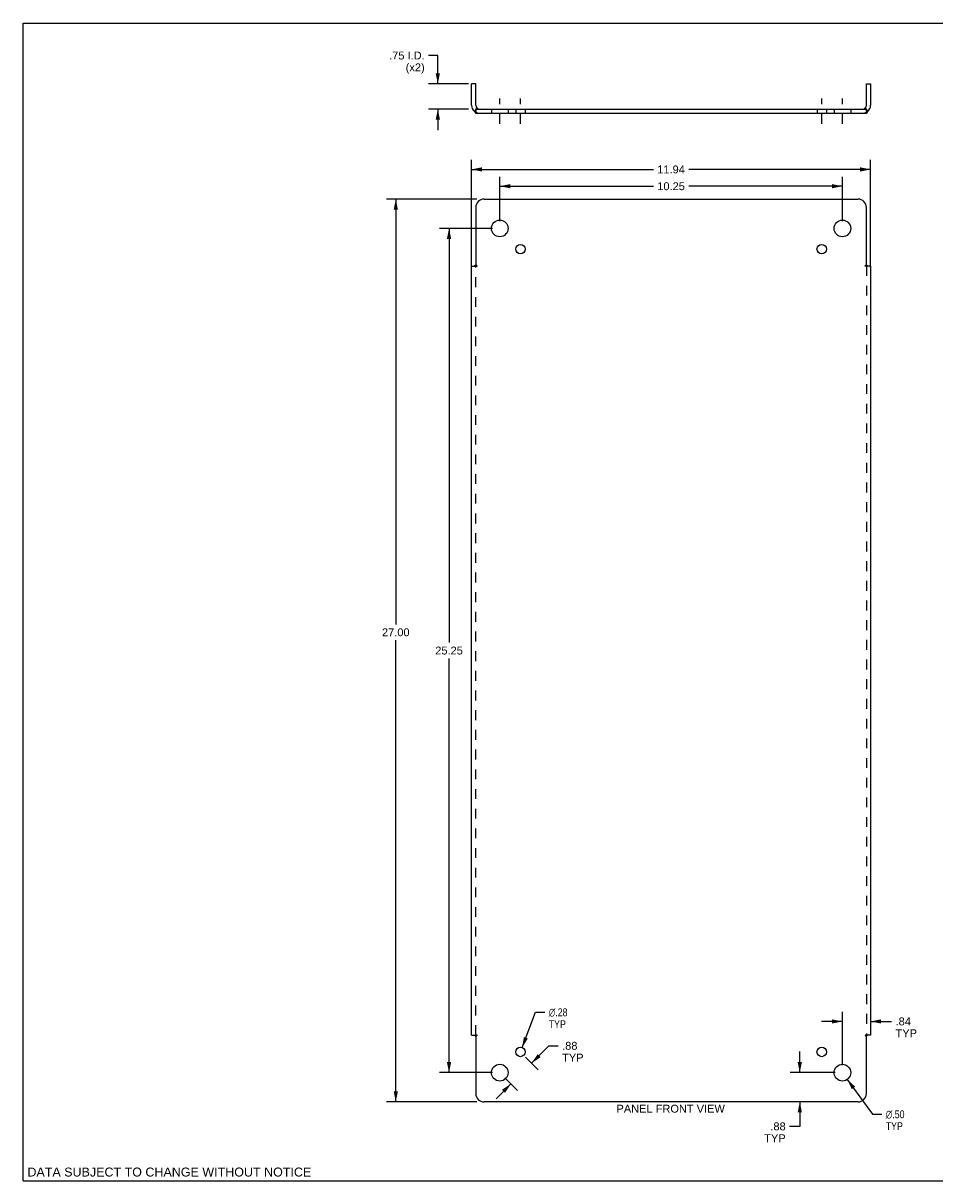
# Model space of a CAD drawing. Header units: inches. Extents: x 0 to 53.5, y 0 to 34.6.
# Tile 1 of 2: x 0 to 27.3, y 0 to 34.6. Entities that reach past the tile are written whole.
import ezdxf

# ---------------------------------------------------------------- set-up
doc = ezdxf.new("R2010")
doc.units = ezdxf.units.IN
doc.header["$LTSCALE"] = 2.943099
doc.header["$MEASUREMENT"] = 0
doc.linetypes.add('DASHED', pattern=[0.2, 0.1, -0.1])
doc.linetypes.add('HIDDEN', pattern=[0.2, 0.1, -0.1])
doc.layers.get('0').update_dxf_attribs({"linetype": 'CONTINUOUS'})
doc.layers.add('DEFAULT_2', color=8, linetype='HIDDEN')
doc.layers.add('DIMENSIONS', color=7, linetype='CONTINUOUS')
doc.styles.get("Standard").update_dxf_attribs({"font": 'arial.ttf'})
doc.styles.add('TEXTSTYLE_1', font='gdt', dxfattribs={"width": 0.8})
doc.dimstyles.new('DIMSTYLE_1', dxfattribs={"dimtxt": 0.236077, "dimasz": 0.31477, "dimexe": 0.09, "dimexo": 0.07, "dimgap": 0.0375, "dimtad": 0, "dimtih": 1, "dimtoh": 1, "dimzin": 4, "dimdsep": 46, "dimtxsty": 'Standard', "dimblk": '_FILLED', "dimblk1": '_FILLED', "dimblk2": '_FILLED', "dimcen": 0.09, "dimadec": 3, "dimazin": 1, "dimtfac": 1, "dimtdec": 3, "dimtofl": 0, "dimtmove": 0, "dimatfit": 3, "dimldrblk": '_FILLED', "dimfxl": 0, "dimtolj": 1, "dimtzin": 4, "dimarcsym": 0})
doc.dimstyles.new('DIMSTYLE_2', dxfattribs={"dimtxt": 0.236077, "dimasz": 0.31477, "dimexe": 0.09, "dimexo": 0.07, "dimgap": 0.09, "dimtad": 0, "dimtih": 1, "dimtoh": 1, "dimzin": 4, "dimdsep": 46, "dimtxsty": 'Standard', "dimblk": '_FILLED', "dimblk1": '_FILLED', "dimblk2": '_FILLED', "dimcen": 0.09, "dimadec": 3, "dimazin": 1, "dimtfac": 1, "dimtdec": 3, "dimtofl": 0, "dimtmove": 0, "dimatfit": 1, "dimldrblk": '_FILLED', "dimfxl": 0, "dimtolj": 1, "dimtzin": 4, "dimarcsym": 0})

# ---------------------------------------------------------------- blocks, each defined once
blk = doc.blocks.new('_FILLED')
at = {"color": 0, "linetype": 'ByBlock'}
blk.add_solid([(0, 0), (-1, 0.2), (-1, -0.2)], dxfattribs=at)
blk = doc.blocks.new('*D1')
at = {"layer": 'DIMENSIONS', "color": 2, "linetype": 'Continuous'}
for p, q in [((12.405, 33.657), (12.13, 33.657)), ((12.405, 32.807), (12.405, 33.657)), ((13.319, 32.807), (12.122, 32.807)), ((13.319, 32.057), (12.122, 32.057)), ((12.405, 32.057), (12.405, 31.428))]:
    blk.add_line(p, q, dxfattribs=at)
at = {"layer": 'DIMENSIONS', "color": 2, "linetype": 'Continuous', "xscale": 0.3147699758, "yscale": 0.3147699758, "zscale": 0.3147699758}
for p, rotation in [((12.405, 32.807), 270), ((12.405, 32.057), 90)]:
    blk.add_blockref('_FILLED', p, dxfattribs=dict(at, rotation=rotation))
at = {"layer": 'DIMENSIONS', "color": 2, "linetype": 'Continuous', "insert": (12.012, 33.775), "char_height": 0.2361, "width": 1.06103, "attachment_point": 3, "line_spacing_factor": 0.9}
blk.add_mtext('.75 I.D.\\P(x2)', dxfattribs=at)
blk = doc.blocks.new('*D2')
at = {"layer": 'DIMENSIONS', "color": 2, "linetype": 'Continuous'}
for p, q in [((13.569, 29.361), (10.865, 29.361)), ((11.148, 29.361), (11.148, 16.642)), ((11.148, 2.361), (11.148, 16.17)), ((13.569, 2.361), (10.865, 2.361))]:
    blk.add_line(p, q, dxfattribs=at)
at = {"layer": 'DIMENSIONS', "color": 2, "linetype": 'Continuous', "xscale": 0.3147699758, "yscale": 0.3147699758, "zscale": 0.3147699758}
for p, rotation in [((11.148, 29.361), 90), ((11.148, 2.361), 270)]:
    blk.add_blockref('_FILLED', p, dxfattribs=dict(at, rotation=rotation))
at = {"layer": 'DIMENSIONS', "color": 2, "linetype": 'Continuous', "insert": (11.148, 16.524), "char_height": 0.2361, "width": 0.82495, "attachment_point": 2, "line_spacing_factor": 0.9}
blk.add_mtext('27.00', dxfattribs=at)
blk = doc.blocks.new('*D3')
at = {"layer": 'DIMENSIONS', "color": 2, "linetype": 'Continuous'}
for p, q in [((23.234, 3.236), (23.234, 3.865)), ((24.288, 3.236), (22.95, 3.236)), ((23.234, 2.361), (23.234, 1.629)), ((23.234, 1.629), (22.931, 1.629))]:
    blk.add_line(p, q, dxfattribs=at)
at = {"layer": 'DIMENSIONS', "color": 2, "linetype": 'Continuous', "xscale": 0.3147699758, "yscale": 0.3147699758, "zscale": 0.3147699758}
for p, rotation in [((23.234, 3.236), 270), ((23.234, 2.361), 90)]:
    blk.add_blockref('_FILLED', p, dxfattribs=dict(at, rotation=rotation))
at = {"layer": 'DIMENSIONS', "color": 2, "linetype": 'Continuous', "insert": (22.812, 1.747), "char_height": 0.2361, "width": 0.63978, "attachment_point": 3, "line_spacing_factor": 0.9}
blk.add_mtext('.88\\PTYP', dxfattribs=at)
blk = doc.blocks.new('*D4')
at = {"layer": 'DIMENSIONS', "color": 2, "linetype": 'Continuous'}
for p, q in [((14.258, 28.706), (14.258, 30.031)), ((24.508, 28.706), (24.508, 30.031)), ((14.258, 29.748), (18.853, 29.748)), ((24.508, 29.748), (19.914, 29.748))]:
    blk.add_line(p, q, dxfattribs=at)
at = {"layer": 'DIMENSIONS', "color": 2, "linetype": 'Continuous', "xscale": 0.3147699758, "yscale": 0.3147699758, "zscale": 0.3147699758, "rotation": 180}
blk.add_blockref('_FILLED', (14.258, 29.748), dxfattribs=at)
at = {"layer": 'DIMENSIONS', "color": 2, "linetype": 'Continuous', "xscale": 0.3147699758, "yscale": 0.3147699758, "zscale": 0.3147699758}
blk.add_blockref('_FILLED', (24.508, 29.748), dxfattribs=at)
at = {"layer": 'DIMENSIONS', "color": 2, "linetype": 'Continuous', "insert": (19.383, 29.866), "char_height": 0.2361, "width": 0.82495, "attachment_point": 2, "line_spacing_factor": 0.9}
blk.add_mtext('10.25', dxfattribs=at)
blk = doc.blocks.new('*D5')
at = {"layer": 'DIMENSIONS', "color": 2, "linetype": 'Continuous'}
for p, q in [((13.414, 27.331), (13.414, 30.534)), ((25.352, 27.331), (25.352, 30.534)), ((13.414, 30.25), (18.853, 30.25)), ((25.352, 30.25), (19.914, 30.25))]:
    blk.add_line(p, q, dxfattribs=at)
at = {"layer": 'DIMENSIONS', "color": 2, "linetype": 'Continuous', "xscale": 0.3147699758, "yscale": 0.3147699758, "zscale": 0.3147699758, "rotation": 180}
blk.add_blockref('_FILLED', (13.414, 30.25), dxfattribs=at)
at = {"layer": 'DIMENSIONS', "color": 2, "linetype": 'Continuous', "xscale": 0.3147699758, "yscale": 0.3147699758, "zscale": 0.3147699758}
blk.add_blockref('_FILLED', (25.352, 30.25), dxfattribs=at)
at = {"layer": 'DIMENSIONS', "color": 2, "linetype": 'Continuous', "insert": (19.383, 30.368), "char_height": 0.2361, "width": 0.82495, "attachment_point": 2, "line_spacing_factor": 0.9}
blk.add_mtext('11.94', dxfattribs=at)
blk = doc.blocks.new('*D6')
at = {"layer": 'DIMENSIONS', "color": 2, "linetype": 'Continuous'}
for p, q in [((14.038, 28.486), (12.458, 28.486)), ((12.741, 28.486), (12.741, 16.097)), ((12.741, 3.236), (12.741, 15.625)), ((14.038, 3.236), (12.458, 3.236))]:
    blk.add_line(p, q, dxfattribs=at)
at = {"layer": 'DIMENSIONS', "color": 2, "linetype": 'Continuous', "xscale": 0.3147699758, "yscale": 0.3147699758, "zscale": 0.3147699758}
for p, rotation in [((12.741, 28.486), 90), ((12.741, 3.236), 270)]:
    blk.add_blockref('_FILLED', p, dxfattribs=dict(at, rotation=rotation))
at = {"layer": 'DIMENSIONS', "color": 2, "linetype": 'Continuous', "insert": (12.741, 15.979), "char_height": 0.2361, "width": 0.82495, "attachment_point": 2, "line_spacing_factor": 0.9}
blk.add_mtext('25.25', dxfattribs=at)
blk = doc.blocks.new('*D7')
at = {"layer": 'DIMENSIONS', "color": 2, "linetype": 'Continuous'}
for p, q in [((14.927, 3.986), (15.329, 5.04)), ((15.329, 5.04), (15.605, 5.04))]:
    blk.add_line(p, q, dxfattribs=at)
at = {"layer": 'DIMENSIONS', "color": 2, "linetype": 'Continuous', "xscale": 0.3147699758, "yscale": 0.3147699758, "zscale": 0.3147699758, "rotation": 249.1105010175}
blk.add_blockref('_FILLED', (14.927, 3.986), dxfattribs=at)
at = {"layer": 'DIMENSIONS', "color": 2, "linetype": 'Continuous', "insert": (15.723, 5.158), "char_height": 0.23608, "width": 0.77288, "attachment_point": 1, "line_spacing_factor": 0.9, "style": 'TEXTSTYLE_1'}
blk.add_mtext('{\\fgdt;n}\\fArial;.28\\PTYP', dxfattribs=at)
blk = doc.blocks.new('*D8')
at = {"layer": 'DIMENSIONS', "color": 2, "linetype": 'Continuous'}
for p, q in [((15.212, 3.52), (15.731, 4.039)), ((15.731, 4.039), (16.006, 4.039)), ((15.033, 3.699), (15.412, 3.319)), ((14.593, 2.901), (14.148, 2.456)), ((14.414, 3.08), (14.793, 2.701))]:
    blk.add_line(p, q, dxfattribs=at)
at = {"layer": 'DIMENSIONS', "color": 2, "linetype": 'Continuous', "xscale": 0.3147699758, "yscale": 0.3147699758, "zscale": 0.3147699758}
for p, rotation in [((15.212, 3.52), 225), ((14.593, 2.901), 45)]:
    blk.add_blockref('_FILLED', p, dxfattribs=dict(at, rotation=rotation))
at = {"layer": 'DIMENSIONS', "color": 2, "linetype": 'Continuous', "insert": (16.124, 4.157), "char_height": 0.2361, "width": 0.63978, "attachment_point": 1, "line_spacing_factor": 0.9}
blk.add_mtext('.88\\PTYP', dxfattribs=at)
blk = doc.blocks.new('*D9')
at = {"layer": 'DIMENSIONS', "color": 2, "linetype": 'Continuous'}
for p, q in [((24.655, 3.033), (25.411, 1.99)), ((25.411, 1.99), (25.687, 1.99))]:
    blk.add_line(p, q, dxfattribs=at)
at = {"layer": 'DIMENSIONS', "color": 2, "linetype": 'Continuous', "xscale": 0.3147699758, "yscale": 0.3147699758, "zscale": 0.3147699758, "rotation": 125.9315748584}
blk.add_blockref('_FILLED', (24.655, 3.033), dxfattribs=at)
at = {"layer": 'DIMENSIONS', "color": 2, "linetype": 'Continuous', "insert": (25.805, 2.108), "char_height": 0.23608, "width": 0.77288, "attachment_point": 1, "line_spacing_factor": 0.9, "style": 'TEXTSTYLE_1'}
blk.add_mtext('{\\fgdt;n}\\fArial;.50\\PTYP', dxfattribs=at)
blk = doc.blocks.new('*D10')
at = {"layer": 'DIMENSIONS', "color": 2, "linetype": 'Continuous'}
for p, q in [((24.508, 3.456), (24.508, 5.052)), ((24.508, 4.768), (23.879, 4.768)), ((25.352, 4.768), (25.981, 4.768))]:
    blk.add_line(p, q, dxfattribs=at)
at = {"layer": 'DIMENSIONS', "color": 2, "linetype": 'Continuous', "xscale": 0.3147699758, "yscale": 0.3147699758, "zscale": 0.3147699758}
blk.add_blockref('_FILLED', (24.508, 4.768), dxfattribs=at)
at = {"layer": 'DIMENSIONS', "color": 2, "linetype": 'Continuous', "xscale": 0.3147699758, "yscale": 0.3147699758, "zscale": 0.3147699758, "rotation": 180}
blk.add_blockref('_FILLED', (25.352, 4.768), dxfattribs=at)
at = {"layer": 'DIMENSIONS', "color": 2, "linetype": 'Continuous', "insert": (26.099, 4.886), "char_height": 0.2361, "width": 0.63978, "attachment_point": 1, "line_spacing_factor": 0.9}
blk.add_mtext('.84\\PTYP', dxfattribs=at)

msp = doc.modelspace()

# ---------------------------------------------------------------- linework, layer by layer
at = {"color": 7, "linetype": 'Continuous'}
for p, q in [((0, 0), (0, 34.625)), ((0, 34.625), (53.511, 34.625)), ((13.539, 32.807), (13.414, 32.807)), ((13.539, 32.169), (13.539, 32.807)), ((25.227, 32.807), (25.352, 32.807)), ((25.227, 32.169), (25.227, 32.807)), ((13.501, 31.986), (13.539, 32.033)), ((13.539, 32.057), (13.539, 31.932)), ((13.539, 32.057), (25.227, 32.057)), ((25.199, 32.075), (25.204, 32.071)), ((25.227, 32.057), (25.227, 31.932)), ((25.265, 31.986), (25.227, 32.033)), ((0, 0), (53.511, 0))]:
    msp.add_line(p, q, dxfattribs=at)
at = {"color": 3, "linetype": 'Continuous'}
for p, q in [((13.414, 32.169), (13.414, 32.807)), ((25.352, 32.807), (25.352, 32.169)), ((13.539, 31.932), (25.227, 31.932)), ((13.539, 29.111), (13.539, 27.396)), ((13.789, 29.361), (24.977, 29.361)), ((25.227, 27.396), (25.227, 29.111)), ((13.414, 4.361), (13.414, 27.361)), ((13.414, 27.361), (13.501, 27.361)), ((13.537, 27.394), (13.539, 27.396)), ((25.352, 27.361), (25.265, 27.361)), ((25.352, 27.361), (25.352, 4.361)), ((13.414, 4.361), (13.501, 4.361)), ((13.539, 4.326), (13.539, 2.611)), ((25.229, 4.328), (25.227, 4.326)), ((25.227, 2.611), (25.227, 4.326)), ((25.352, 4.361), (25.265, 4.361)), ((24.977, 2.361), (13.789, 2.361))]:
    msp.add_line(p, q, dxfattribs=at)
at = {"color": 2, "linetype": 'DASHED'}
for p, q in [((14.258, 31.617), (14.258, 32.372)), ((14.877, 31.617), (14.877, 32.372)), ((23.889, 31.617), (23.889, 32.372)), ((24.508, 31.617), (24.508, 32.372))]:
    msp.add_line(p, q, dxfattribs=at)
at = {"color": 3, "linetype": 'Continuous'}
for points in [[(13.501, 31.986), (13.503, 31.985), (13.504, 31.983), (13.506, 31.981), (13.508, 31.978), (13.509, 31.976), (13.511, 31.973), (13.512, 31.97), (13.514, 31.967), (13.515, 31.964), (13.517, 31.961), (13.519, 31.954)], [(13.519, 31.954), (13.521, 31.951), (13.522, 31.949), (13.523, 31.946), (13.525, 31.944), (13.526, 31.941), (13.528, 31.939), (13.529, 31.937), (13.531, 31.935), (13.533, 31.934), (13.534, 31.933), (13.536, 31.933), (13.537, 31.932), (13.538, 31.932), (13.539, 31.932)], [(25.25, 31.961), (25.247, 31.954), (25.246, 31.951), (25.244, 31.949), (25.243, 31.946), (25.242, 31.944), (25.24, 31.941), (25.238, 31.939), (25.237, 31.937), (25.235, 31.935), (25.234, 31.934), (25.232, 31.933), (25.231, 31.933), (25.229, 31.932), (25.228, 31.932), (25.227, 31.932)], [(25.265, 31.986), (25.264, 31.985), (25.262, 31.983), (25.26, 31.981), (25.259, 31.978), (25.257, 31.976), (25.255, 31.973), (25.254, 31.97), (25.252, 31.967), (25.251, 31.964), (25.25, 31.961)], [(13.501, 27.361), (13.503, 27.362), (13.504, 27.363), (13.506, 27.365), (13.508, 27.366), (13.509, 27.367), (13.511, 27.369), (13.512, 27.37), (13.514, 27.371), (13.515, 27.373), (13.517, 27.374), (13.518, 27.375), (13.519, 27.377), (13.521, 27.378), (13.526, 27.384)], [(13.526, 27.384), (13.528, 27.385), (13.529, 27.387), (13.531, 27.388), (13.533, 27.39), (13.534, 27.391), (13.536, 27.393), (13.537, 27.394)], [(25.238, 27.385), (25.237, 27.387), (25.235, 27.388), (25.234, 27.39), (25.232, 27.391), (25.231, 27.393), (25.229, 27.394), (25.227, 27.396)], [(25.246, 27.378), (25.242, 27.382), (25.238, 27.385)], [(25.265, 27.361), (25.264, 27.362), (25.262, 27.363), (25.26, 27.365), (25.259, 27.366), (25.257, 27.367), (25.255, 27.369), (25.254, 27.37), (25.252, 27.371), (25.251, 27.373), (25.25, 27.374), (25.248, 27.375), (25.247, 27.377), (25.246, 27.378)], [(13.501, 4.361), (13.503, 4.36), (13.504, 4.358), (13.506, 4.357), (13.508, 4.356), (13.509, 4.354), (13.511, 4.353), (13.512, 4.352), (13.514, 4.35), (13.515, 4.349), (13.517, 4.348), (13.518, 4.347), (13.519, 4.345), (13.521, 4.344)], [(13.521, 4.344), (13.525, 4.34), (13.528, 4.337)], [(13.528, 4.337), (13.529, 4.335), (13.531, 4.333), (13.533, 4.332), (13.534, 4.33), (13.536, 4.329), (13.537, 4.328), (13.539, 4.326)], [(25.24, 4.338), (25.238, 4.337), (25.237, 4.335), (25.235, 4.333), (25.234, 4.332), (25.232, 4.33), (25.231, 4.329), (25.229, 4.328)], [(25.265, 4.361), (25.264, 4.36), (25.262, 4.358), (25.26, 4.357), (25.259, 4.356), (25.257, 4.354), (25.255, 4.353), (25.254, 4.352), (25.252, 4.35), (25.251, 4.349), (25.25, 4.348), (25.248, 4.347), (25.247, 4.345), (25.246, 4.344), (25.24, 4.338)]]:
    msp.add_lwpolyline(points, dxfattribs=at)
at = {"color": 7, "linetype": 'Continuous'}
for points in [[(13.567, 32.075), (13.562, 32.071), (13.56, 32.069), (13.558, 32.067), (13.556, 32.066), (13.554, 32.064), (13.552, 32.063), (13.55, 32.061), (13.549, 32.06), (13.547, 32.059), (13.545, 32.058), (13.543, 32.058), (13.542, 32.057), (13.541, 32.057), (13.539, 32.057)], [(13.58, 32.083), (13.58, 32.083), (13.579, 32.083), (13.579, 32.083), (13.578, 32.083), (13.577, 32.083), (13.576, 32.083), (13.575, 32.082), (13.574, 32.082), (13.573, 32.081), (13.572, 32.08), (13.571, 32.079), (13.569, 32.078), (13.568, 32.076), (13.567, 32.075)], [(25.186, 32.083), (25.186, 32.083), (25.187, 32.083), (25.188, 32.083), (25.188, 32.083), (25.189, 32.083), (25.19, 32.083), (25.191, 32.082), (25.192, 32.082), (25.193, 32.081), (25.194, 32.08), (25.195, 32.079), (25.197, 32.078), (25.198, 32.076), (25.199, 32.075)], [(25.204, 32.071), (25.206, 32.069), (25.208, 32.067), (25.21, 32.066), (25.212, 32.064), (25.214, 32.063), (25.216, 32.061), (25.218, 32.06), (25.219, 32.059), (25.221, 32.058), (25.223, 32.058), (25.224, 32.057), (25.226, 32.057), (25.227, 32.057)]]:
    msp.add_lwpolyline(points, dxfattribs=at)
at = {"color": 3, "linetype": 'Continuous'}
for centre, radius in [((14.258, 28.486), 0.25), ((24.508, 28.486), 0.25), ((14.877, 27.867), 0.141), ((23.889, 27.867), 0.141), ((14.877, 3.855), 0.141), ((23.889, 3.855), 0.141), ((14.258, 3.236), 0.25), ((24.508, 3.236), 0.25)]:
    msp.add_circle(centre, radius, dxfattribs=at)
for centre, radius, start, end in [((13.651, 32.169), 0.237, 180, 230.5658), ((25.115, 32.169), 0.237, 309.4342, 360), ((13.789, 29.111), 0.25, 90, 180), ((24.977, 29.111), 0.25, 0, 90), ((13.789, 2.611), 0.25, 180, 270), ((24.977, 2.611), 0.25, 270, 360)]:
    msp.add_arc(centre, radius, start, end, dxfattribs=at)
at = {"color": 7, "linetype": 'Continuous'}
for centre, start, end in [((13.651, 32.169), 180, 270), ((25.115, 32.169), 270, 360)]:
    msp.add_arc(centre, 0.112, start, end, dxfattribs=at)
at = {"layer": 'DEFAULT_2', "color": 8, "linetype": 'HIDDEN'}
for p, q in [((13.539, 32.033), (13.58, 32.083)), ((13.541, 32.01), (13.542, 32.011)), ((13.542, 32.012), (13.543, 32.014)), ((13.542, 32.011), (13.542, 32.012)), ((13.543, 32.016), (13.544, 32.017)), ((13.544, 32.02), (13.545, 32.022)), ((13.544, 32.019), (13.544, 32.02)), ((13.544, 32.017), (13.544, 32.019)), ((13.545, 32.023), (13.546, 32.025)), ((13.545, 32.022), (13.545, 32.023)), ((13.546, 32.027), (13.547, 32.028)), ((13.546, 32.025), (13.546, 32.027)), ((13.547, 32.028), (13.548, 32.03)), ((13.553, 32.043), (13.554, 32.045)), ((13.56, 32.058), (13.559, 32.057)), ((13.562, 32.061), (13.562, 32.061)), ((14.008, 32.057), (14.008, 31.932)), ((14.508, 32.057), (14.508, 31.932)), ((14.736, 32.057), (14.736, 31.932)), ((15.017, 32.057), (15.017, 31.932)), ((23.749, 32.057), (23.749, 31.932)), ((24.03, 32.057), (24.03, 31.932)), ((24.258, 32.057), (24.258, 31.932)), ((24.758, 32.057), (24.758, 31.932)), ((25.227, 32.033), (25.186, 32.083)), ((25.227, 32), (25.227, 32.001)), ((13.501, 27.361), (13.58, 27.361)), ((13.539, 4.361), (13.539, 27.361)), ((25.265, 27.361), (25.186, 27.361)), ((25.208, 27.384), (25.214, 27.387)), ((25.227, 27.361), (25.227, 4.361)), ((13.501, 4.361), (13.58, 4.361)), ((13.558, 4.338), (13.552, 4.335)), ((25.265, 4.361), (25.186, 4.361))]:
    msp.add_line(p, q, dxfattribs=at)
for points in [[(13.539, 31.997), (13.539, 31.997), (13.539, 31.997), (13.539, 31.998), (13.539, 31.998), (13.539, 31.998), (13.539, 31.998), (13.539, 31.999), (13.539, 31.999), (13.54, 32), (13.54, 32), (13.54, 32.001), (13.54, 32.001), (13.54, 32.002), (13.54, 32.002), (13.54, 32.003), (13.54, 32.003), (13.54, 32.004), (13.54, 32.005), (13.54, 32.005), (13.541, 32.006), (13.541, 32.006), (13.541, 32.007), (13.541, 32.008), (13.541, 32.008), (13.541, 32.009), (13.541, 32.01)], [(13.539, 32), (13.539, 32), (13.539, 32), (13.539, 31.999), (13.539, 31.999), (13.539, 31.998), (13.539, 31.998), (13.539, 31.998), (13.539, 31.998), (13.539, 31.998), (13.539, 31.997)], [(13.543, 32.014), (13.543, 32.015), (13.543, 32.016)], [(13.548, 32.03), (13.548, 32.032), (13.549, 32.032), (13.549, 32.033), (13.549, 32.034), (13.55, 32.035), (13.55, 32.036), (13.55, 32.037), (13.551, 32.038), (13.551, 32.039), (13.551, 32.039), (13.552, 32.04), (13.552, 32.041), (13.552, 32.042), (13.553, 32.043), (13.553, 32.043)], [(13.554, 32.045), (13.554, 32.046), (13.555, 32.047), (13.555, 32.048), (13.555, 32.049), (13.556, 32.049), (13.556, 32.05), (13.556, 32.051), (13.557, 32.051), (13.557, 32.052), (13.557, 32.052), (13.558, 32.053), (13.558, 32.054), (13.558, 32.054), (13.559, 32.055), (13.559, 32.055), (13.559, 32.056), (13.559, 32.056), (13.56, 32.057), (13.56, 32.057), (13.56, 32.058), (13.561, 32.058), (13.561, 32.059), (13.561, 32.059), (13.561, 32.06), (13.562, 32.06), (13.562, 32.06), (13.562, 32.061), (13.562, 32.061), (13.562, 32.061), (13.562, 32.061), (13.562, 32.061)], [(13.562, 32.061), (13.562, 32.061), (13.562, 32.061), (13.562, 32.061), (13.562, 32.06), (13.562, 32.06), (13.561, 32.06), (13.561, 32.06), (13.561, 32.059), (13.561, 32.059), (13.56, 32.058), (13.56, 32.058), (13.56, 32.058)], [(25.207, 32.057), (25.207, 32.058), (25.206, 32.058), (25.206, 32.059), (25.206, 32.059), (25.205, 32.059), (25.205, 32.06), (25.205, 32.06), (25.205, 32.06), (25.204, 32.061), (25.204, 32.061), (25.204, 32.061), (25.204, 32.061), (25.204, 32.061)], [(25.204, 32.061), (25.204, 32.061), (25.204, 32.061), (25.204, 32.061), (25.204, 32.061), (25.204, 32.061), (25.204, 32.06), (25.205, 32.06), (25.205, 32.06), (25.205, 32.059), (25.205, 32.059), (25.206, 32.058), (25.206, 32.058), (25.206, 32.057), (25.207, 32.057), (25.207, 32.056), (25.207, 32.055), (25.208, 32.055), (25.208, 32.054), (25.208, 32.053), (25.209, 32.053), (25.209, 32.052), (25.209, 32.051), (25.21, 32.051), (25.21, 32.05), (25.21, 32.049), (25.211, 32.049), (25.211, 32.048), (25.212, 32.047), (25.212, 32.046), (25.212, 32.045), (25.213, 32.045), (25.213, 32.044), (25.213, 32.043), (25.214, 32.042), (25.214, 32.041), (25.214, 32.04), (25.215, 32.039), (25.215, 32.038), (25.216, 32.038), (25.216, 32.037), (25.216, 32.036), (25.217, 32.035), (25.217, 32.034), (25.218, 32.033), (25.218, 32.032), (25.218, 32.031), (25.219, 32.03), (25.219, 32.029), (25.219, 32.028), (25.22, 32.027), (25.22, 32.026), (25.22, 32.025), (25.221, 32.024), (25.221, 32.023), (25.221, 32.022), (25.222, 32.021), (25.222, 32.02), (25.222, 32.019), (25.223, 32.018), (25.223, 32.017), (25.223, 32.016), (25.223, 32.015), (25.224, 32.014), (25.224, 32.013), (25.224, 32.012), (25.224, 32.011), (25.225, 32.01), (25.225, 32.009), (25.225, 32.008), (25.225, 32.007), (25.225, 32.007), (25.226, 32.006), (25.226, 32.005), (25.226, 32.004), (25.226, 32.003), (25.226, 32.002), (25.226, 32.002), (25.226, 32.001), (25.227, 32), (25.227, 32), (25.227, 31.999), (25.227, 31.999), (25.227, 31.998), (25.227, 31.998), (25.227, 31.998), (25.227, 31.998), (25.227, 31.998)], [(25.227, 31.997), (25.227, 31.997), (25.227, 31.998), (25.227, 31.998), (25.227, 31.998), (25.227, 31.998), (25.227, 31.998), (25.227, 31.999), (25.227, 31.999), (25.227, 32), (25.227, 32), (25.227, 32)], [(13.558, 27.384), (13.552, 27.387), (13.55, 27.388), (13.549, 27.389), (13.547, 27.391), (13.545, 27.392), (13.543, 27.393), (13.542, 27.394), (13.541, 27.395), (13.539, 27.396)], [(13.58, 27.361), (13.58, 27.362), (13.579, 27.364), (13.579, 27.365), (13.578, 27.366), (13.577, 27.367), (13.576, 27.369), (13.575, 27.37), (13.574, 27.371), (13.573, 27.372), (13.572, 27.373), (13.571, 27.375), (13.569, 27.376), (13.568, 27.377), (13.567, 27.378), (13.565, 27.379), (13.563, 27.38), (13.562, 27.381), (13.56, 27.383), (13.558, 27.384)], [(25.186, 27.361), (25.186, 27.362), (25.187, 27.364), (25.188, 27.365), (25.188, 27.366), (25.189, 27.367), (25.19, 27.369), (25.191, 27.37), (25.192, 27.371), (25.193, 27.372), (25.194, 27.373), (25.195, 27.375), (25.197, 27.376), (25.198, 27.377), (25.199, 27.378), (25.201, 27.379), (25.203, 27.38), (25.204, 27.381), (25.206, 27.383), (25.208, 27.384)], [(25.214, 27.387), (25.216, 27.388), (25.218, 27.389), (25.219, 27.391), (25.221, 27.392), (25.223, 27.393), (25.224, 27.394), (25.226, 27.395), (25.227, 27.396)], [(13.552, 4.335), (13.55, 4.334), (13.549, 4.332), (13.547, 4.331), (13.545, 4.33), (13.543, 4.329), (13.542, 4.328), (13.541, 4.327), (13.539, 4.326)], [(13.58, 4.361), (13.58, 4.36), (13.579, 4.358), (13.579, 4.357), (13.578, 4.356), (13.577, 4.354), (13.576, 4.353), (13.575, 4.352), (13.574, 4.351), (13.573, 4.35), (13.572, 4.348), (13.571, 4.347), (13.569, 4.346), (13.568, 4.345), (13.567, 4.344), (13.565, 4.343), (13.563, 4.341), (13.562, 4.34), (13.56, 4.339), (13.558, 4.338)], [(25.186, 4.361), (25.186, 4.36), (25.187, 4.358), (25.188, 4.357), (25.188, 4.356), (25.189, 4.354), (25.19, 4.353), (25.191, 4.352), (25.192, 4.351), (25.193, 4.35), (25.194, 4.348), (25.195, 4.347), (25.197, 4.346), (25.198, 4.345), (25.199, 4.344), (25.201, 4.343), (25.203, 4.341), (25.204, 4.34), (25.206, 4.339), (25.208, 4.338)], [(25.208, 4.338), (25.214, 4.335), (25.216, 4.334), (25.218, 4.332), (25.219, 4.331), (25.221, 4.33), (25.223, 4.329), (25.224, 4.328), (25.226, 4.327), (25.227, 4.326)]]:
    msp.add_lwpolyline(points, dxfattribs=at)
for centre, start, end in [((13.651, 32.169), 230.5658, 270), ((25.115, 32.169), 270, 309.4342)]:
    msp.add_arc(centre, 0.237, start, end, dxfattribs=at)

# ---------------------------------------------------------------- texts
at = {"layer": 'DIMENSIONS', "color": 2, "linetype": 'Continuous', "attachment_point": 2, "line_spacing_factor": 0.9}
for s, insert, char_height, width in [('PANEL FRONT VIEW', (19.371, 2.276), 0.23608, 3.23663), ('DATA SUBJECT TO CHANGE WITHOUT NOTICE', (4.374, 0.397), 0.26755, 8.47621)]:
    msp.add_mtext(s, dxfattribs=dict(at, insert=insert, char_height=char_height, width=width))

# ---------------------------------------------------------------- dimensions: what is measured, and where the dimension line sits
at = {"layer": 'DIMENSIONS', "color": 2, "linetype": 'Continuous'}
for base, p1, p2, angle, text, picture, middle in [((12.405, 32.057), (13.389, 32.807), (13.389, 32.057), 270, '<> I.D.\\P(x2)', '*D1', (11.481, 33.48)), ((24.508, 4.768), (25.352, 4.611), (24.508, 3.386), 180, '<>\\PTYP', '*D10', (26.419, 4.591)), ((14.5929, 2.9011), (15.4615, 3.27), (14.8427, 2.6512), 225, '<>\\PTYP', '*D8', (16.444, 3.8617)), ((23.233716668, 3.235905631), (24.976829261, 2.360905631), (24.357740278, 3.235905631), 90, '<>\\PTYP', '*D3', (22.492579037, 1.451942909))]:
    dim = msp.add_linear_dim(base=base, p1=p1, p2=p2, angle=angle, text=text, dimstyle='DIMSTYLE_1', dxfattribs=at)
    dim.commit()
    dim.dimension.update_dxf_attribs({"geometry": picture, "text_midpoint": middle, "dimtype": 160})
dim = msp.add_linear_dim(base=(25.352, 30.25), p1=(13.414, 27.261), p2=(25.352, 27.261), dimstyle='DIMSTYLE_1', dxfattribs=at)
dim.commit()
dim.dimension.update_dxf_attribs({"geometry": '*D5', "text_midpoint": (19.393, 30.249), "dimtype": 160})
for base, p1, p2, angle, picture, middle in [((14.258, 29.748), (24.508, 28.636), (14.258, 28.636), 180, '*D4', (19.394, 29.747)), ((11.148, 29.361), (13.639, 2.361), (13.639, 29.361), 90, '*D2', (11.145, 16.405)), ((12.741, 3.236), (14.108, 28.486), (14.108, 3.236), 270, '*D6', (12.739, 15.86))]:
    dim = msp.add_linear_dim(base=base, p1=p1, p2=p2, angle=angle, dimstyle='DIMSTYLE_1', dxfattribs=at)
    dim.commit()
    dim.dimension.update_dxf_attribs({"geometry": picture, "text_midpoint": middle, "dimtype": 160})
for p1, p2, picture, middle in [((14.927, 3.986), (14.827, 3.723), '*D7', (16.109, 4.863)), ((24.655, 3.033), (24.361, 3.438), '*D9', (26.191, 1.813))]:
    dim = msp.add_diameter_dim_2p(p1=p1, p2=p2, text='%%c<>\\PTYP', dimstyle='DIMSTYLE_2', override={"dimpost": '<>'}, dxfattribs=at)
    dim.commit()
    dim.dimension.update_dxf_attribs({"geometry": picture, "text_midpoint": middle, "dimtype": 163})

doc.saveas('drawing.dxf')
